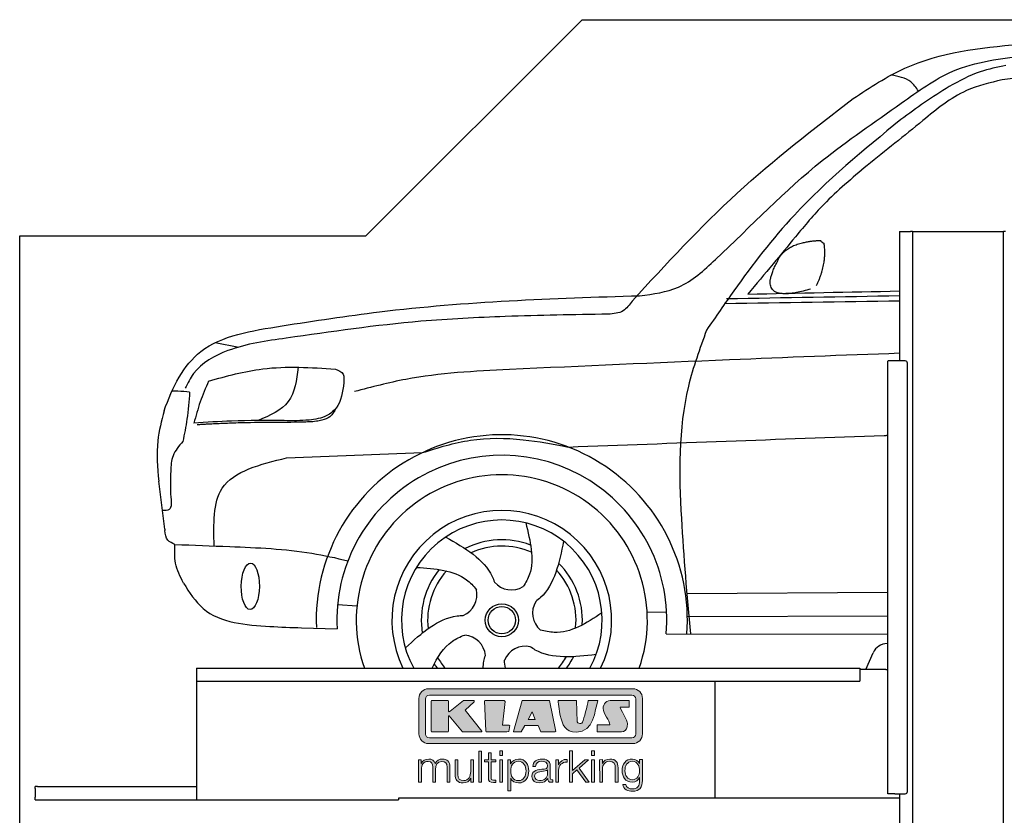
# Model space of a CAD drawing. Header units: millimetres. Extents: x 200 to 5400, y 0 to 3600.
# Tile 2 of 3: x 200 to 2476, y 1760 to 3600. Entities that reach past the tile are written whole.
import ezdxf

# ---------------------------------------------------------------- set-up
doc = ezdxf.new("R2010")
doc.units = ezdxf.units.MM
doc.layers.add('Car', color=10, linetype='Continuous')
doc.layers.add('Logo', color=7, linetype='Continuous')

# ---------------------------------------------------------------- blocks, each defined once
blk = doc.blocks.new('KLAUS')
at = {"layer": 'Logo'}
h = blk.add_hatch(color=8, dxfattribs=at)
h.dxf.hatch_style = 2
edge = h.paths.add_edge_path()
edge.add_spline(control_points=[(3.6, 29.09), (2.88, 29.09), (2.3, 28.51), (2.3, 27.8), (2.3, 27.8), (2.3, 16.11), (2.3, 16.11), (2.3, 15.39), (2.88, 14.81), (3.6, 14.81), (3.6, 14.81), (71.16, 14.81), (71.16, 14.81), (71.88, 14.81), (72.46, 15.39), (72.46, 16.11), (72.46, 16.11), (72.46, 27.8), (72.46, 27.8), (72.46, 28.51), (71.88, 29.09), (71.16, 29.09), (71.16, 29.09), (3.6, 29.09), (3.6, 29.09), (3.6, 29.09), (3.6, 29.09), (3.6, 29.09)], knot_values=[0, 0, 0, 0, 1, 1, 1, 2, 2, 2, 3, 3, 3, 4, 4, 4, 5, 5, 5, 6, 6, 6, 7, 7, 7, 8, 8, 8, 9, 9, 9, 9], degree=3, periodic=0)
edge = h.paths.add_edge_path()
edge.add_spline(control_points=[(3.35, 31.23), (3.35, 31.23), (71.47, 31.23), (71.47, 31.23), (73.26, 31.23), (74.71, 29.77), (74.71, 27.99), (74.71, 27.99), (74.71, 16.17), (74.71, 16.17), (74.71, 14.38), (73.26, 12.93), (71.47, 12.93), (71.47, 12.93), (3.35, 12.93), (3.35, 12.93), (1.56, 12.93), (0.11, 14.38), (0.11, 16.17), (0.11, 16.17), (0.11, 27.99), (0.11, 27.99), (0.11, 29.77), (1.56, 31.23), (3.35, 31.23), (3.35, 31.23), (3.35, 31.23), (3.35, 31.23)], knot_values=[0, 0, 0, 0, 1, 1, 1, 2, 2, 2, 3, 3, 3, 4, 4, 4, 5, 5, 5, 6, 6, 6, 7, 7, 7, 8, 8, 8, 9, 9, 9, 9], degree=3, periodic=0)
h = blk.add_hatch(color=8, dxfattribs=at)
h.dxf.hatch_style = 2
edge = h.paths.add_edge_path()
edge.add_spline(control_points=[(4.5, 27.33), (4.5, 27.33), (9.7, 27.33), (9.7, 27.33), (9.84, 27.33), (9.96, 27.22), (9.96, 27.08), (9.96, 27.08), (9.96, 23.69), (9.96, 23.69), (9.96, 23.69), (9.94, 23.64), (10.04, 23.59), (10.14, 23.53), (10.2, 23.57), (10.2, 23.57), (10.2, 23.57), (10.51, 23.75), (10.51, 23.75), (10.51, 23.75), (14.94, 27.33), (14.94, 27.33), (14.94, 27.33), (18.41, 27.33), (18.41, 27.33), (18.41, 27.33), (18.49, 27.33), (18.56, 27.2), (18.65, 27.04), (18.53, 26.91), (18.53, 26.91), (18.53, 26.91), (15.49, 24.11), (15.49, 24.11), (15.49, 24.11), (21.14, 17.06), (21.14, 17.06), (21.14, 17.06), (21.13, 16.91), (21.13, 16.91), (21.08, 16.84), (20.99, 16.82), (20.99, 16.82), (20.99, 16.82), (14.7, 16.82), (14.7, 16.82), (14.7, 16.82), (10.26, 22.17), (10.26, 22.17), (10.26, 22.17), (10.19, 22.24), (10.08, 22.21), (9.97, 22.18), (9.96, 22.11), (9.96, 22.11), (9.96, 22.11), (9.96, 17.08), (9.96, 17.08), (9.96, 16.94), (9.84, 16.82), (9.7, 16.82), (9.7, 16.82), (4.5, 16.82), (4.5, 16.82), (4.36, 16.82), (4.25, 16.94), (4.25, 17.08), (4.25, 17.08), (4.25, 27.08), (4.25, 27.08), (4.25, 27.22), (4.36, 27.33), (4.5, 27.33), (4.5, 27.33), (4.5, 27.33), (4.5, 27.33)], knot_values=[0, 0, 0, 0, 1, 1, 1, 2, 2, 2, 3, 3, 3, 4, 4, 4, 5, 5, 5, 6, 6, 6, 7, 7, 7, 8, 8, 8, 9, 9, 9, 10, 10, 10, 11, 11, 11, 12, 12, 12, 13, 13, 13, 14, 14, 14, 15, 15, 15, 16, 16, 16, 17, 17, 17, 18, 18, 18, 19, 19, 19, 20, 20, 20, 21, 21, 21, 22, 22, 22, 23, 23, 23, 24, 24, 24, 25, 25, 25, 25], degree=3, periodic=0)
h = blk.add_hatch(color=8, dxfattribs=at)
h.dxf.hatch_style = 2
h.paths.add_polyline_path([(22.42, 17.06), (21.97, 27.15), (22.24, 27.33), (28.55, 27.33), (28.86, 26.97), (28.01, 19.08), (30.26, 19.07), (30.44, 18.95), (30.08, 16.95), (29.49, 16.82), (22.6, 16.82)])
h = blk.add_hatch(color=8, dxfattribs=at)
h.paths.add_polyline_path([(36.52, 21.01), (38.93, 21.01), (37.87, 23.57)])
h.paths.add_polyline_path([(34.52, 27.33), (43.65, 27.33), (45.76, 16.94), (45.57, 16.82), (40.83, 16.82), (39.89, 18.95), (35.42, 18.95), (34.27, 16.82), (31.78, 16.82), (31.66, 17)])
h = blk.add_hatch(color=8, dxfattribs=at)
h.dxf.hatch_style = 2
edge = h.paths.add_edge_path()
edge.add_spline(control_points=[(52.69, 27.32), (52.69, 27.32), (52.88, 20.14), (52.88, 20.14), (53.01, 19.89), (53.2, 19.77), (53.43, 19.71), (53.91, 19.59), (54.43, 19.57), (54.64, 20.03), (55.23, 21.34), (56.27, 25.45), (56.6, 27.33), (56.6, 27.33), (59.77, 27.33), (59.77, 27.33), (58.77, 23.9), (58.56, 16.82), (52.63, 16.76), (48.72, 16.72), (48.01, 19.35), (47.27, 22.24), (46.89, 23.68), (46.54, 27.33), (46.54, 27.33), (46.54, 27.33), (52.69, 27.32), (52.69, 27.32), (52.69, 27.32), (52.69, 27.32), (52.69, 27.32)], knot_values=[0, 0, 0, 0, 1, 1, 1, 2, 2, 2, 3, 3, 3, 4, 4, 4, 5, 5, 5, 6, 6, 6, 7, 7, 7, 8, 8, 8, 9, 9, 9, 10, 10, 10, 10], degree=3, periodic=0)
h = blk.add_hatch(color=8, dxfattribs=at)
h.dxf.hatch_style = 2
edge = h.paths.add_edge_path()
edge.add_spline(control_points=[(64.46, 27.33), (64.46, 27.33), (70.31, 27.33), (70.31, 27.33), (70.31, 26.52), (70.31, 26.02), (70.31, 25.12), (70.31, 25.12), (67.3, 25.12), (67.3, 25.12), (67.24, 25.04), (67.25, 25.11), (67.25, 24.91), (67.25, 24.88), (69.73, 20.38), (69.73, 19.57), (69.73, 16.4), (67.22, 16.81), (65.9, 16.82), (65.9, 16.82), (59.59, 16.82), (59.59, 16.82), (59.59, 17.76), (59.59, 18.23), (59.59, 19.14), (59.59, 19.14), (63.75, 19.14), (63.75, 19.14), (63.82, 19.22), (63.81, 19.11), (63.81, 19.31), (63.81, 20.32), (61.58, 23.06), (61.58, 24.63), (61.58, 26.33), (62.83, 27.34), (64.46, 27.33), (64.46, 27.33), (64.46, 27.33), (64.46, 27.33)], knot_values=[0, 0, 0, 0, 1, 1, 1, 2, 2, 2, 3, 3, 3, 4, 4, 4, 5, 5, 5, 6, 6, 6, 7, 7, 7, 8, 8, 8, 9, 9, 9, 10, 10, 10, 11, 11, 11, 12, 12, 12, 13, 13, 13, 13], degree=3, periodic=0)
h = blk.add_hatch(color=30, dxfattribs=at)
h.dxf.hatch_style = 2
h.paths.add_polyline_path([(20.07, 0), (20.99, 0), (20.99, 10.45), (20.07, 10.45)])
h = blk.add_hatch(color=30, dxfattribs=at)
h.paths.add_polyline_path([(27.1, 0), (28.03, 0), (28.03, 7.55), (27.1, 7.55)])
h.paths.add_polyline_path([(27.1, 8.98), (28.03, 8.98), (28.03, 10.45), (27.1, 10.45)])
h = blk.add_hatch(color=30, dxfattribs=at)
h.dxf.hatch_style = 2
h.paths.add_polyline_path([(50.4, 0), (51.32, 0), (51.32, 2.87), (52.82, 4.11), (55.8, 0), (56.96, 0), (53.52, 4.76), (56.74, 7.55), (55.51, 7.55), (51.32, 3.89), (51.32, 10.45), (50.4, 10.45)])
h = blk.add_hatch(color=30, dxfattribs=at)
h.paths.add_polyline_path([(57.74, 0), (58.66, 0), (58.66, 7.55), (57.74, 7.55)])
h.paths.add_polyline_path([(57.74, 8.98), (58.66, 8.98), (58.66, 10.45), (57.74, 10.45)])
h = blk.add_hatch(color=30, dxfattribs=at)
h.dxf.hatch_style = 2
edge = h.paths.add_edge_path()
edge.add_spline(control_points=[(0, 0), (0, 0), (0.92, 0), (0.92, 0), (0.92, 0), (0.92, 4.22), (0.92, 4.22), (0.94, 5.8), (1.58, 7), (3.18, 7), (4.35, 7), (4.77, 6.15), (4.76, 5.12), (4.76, 5.12), (4.76, 0), (4.76, 0), (4.76, 0), (5.68, 0), (5.68, 0), (5.68, 0), (5.68, 4.27), (5.68, 4.27), (5.68, 5.68), (6.14, 7), (7.73, 7), (9.05, 7), (9.52, 6.32), (9.52, 5.08), (9.52, 5.08), (9.52, 0), (9.52, 0), (9.52, 0), (10.44, 0), (10.44, 0), (10.44, 0), (10.44, 5.12), (10.44, 5.12), (10.44, 6.91), (9.59, 7.77), (7.94, 7.77), (6.94, 7.77), (5.99, 7.29), (5.54, 6.3), (5.26, 7.29), (4.36, 7.77), (3.37, 7.77), (2.17, 7.77), (1.38, 7.19), (0.89, 6.28), (0.89, 6.28), (0.85, 6.28), (0.85, 6.28), (0.85, 6.28), (0.85, 7.55), (0.85, 7.55), (0.85, 7.55), (0, 7.55), (0, 7.55), (0, 7.55), (0, 0), (0, 0), (0, 0), (0, 0), (0, 0)], knot_values=[0, 0, 0, 0, 1, 1, 1, 2, 2, 2, 3, 3, 3, 4, 4, 4, 5, 5, 5, 6, 6, 6, 7, 7, 7, 8, 8, 8, 9, 9, 9, 10, 10, 10, 11, 11, 11, 12, 12, 12, 13, 13, 13, 14, 14, 14, 15, 15, 15, 16, 16, 16, 17, 17, 17, 18, 18, 18, 19, 19, 19, 20, 20, 20, 21, 21, 21, 21], degree=3, periodic=0)
h = blk.add_hatch(color=30, dxfattribs=at)
h.dxf.hatch_style = 2
edge = h.paths.add_edge_path()
edge.add_spline(control_points=[(18.31, 7.55), (18.31, 7.55), (17.39, 7.55), (17.39, 7.55), (17.39, 7.55), (17.39, 3.59), (17.39, 3.59), (17.39, 2.05), (16.7, 0.56), (15.12, 0.56), (13.66, 0.56), (13.15, 1.27), (13.1, 2.64), (13.1, 2.64), (13.1, 7.55), (13.1, 7.55), (13.1, 7.55), (12.18, 7.55), (12.18, 7.55), (12.18, 7.55), (12.18, 2.65), (12.18, 2.65), (12.18, 0.89), (12.93, -0.22), (14.83, -0.22), (15.96, -0.22), (16.95, 0.35), (17.44, 1.36), (17.44, 1.36), (17.47, 1.36), (17.47, 1.36), (17.47, 1.36), (17.47, 0), (17.47, 0), (17.47, 0), (18.31, 0), (18.31, 0), (18.31, 0), (18.31, 7.55), (18.31, 7.55), (18.31, 7.55), (18.31, 7.55), (18.31, 7.55)], knot_values=[0, 0, 0, 0, 1, 1, 1, 2, 2, 2, 3, 3, 3, 4, 4, 4, 5, 5, 5, 6, 6, 6, 7, 7, 7, 8, 8, 8, 9, 9, 9, 10, 10, 10, 11, 11, 11, 12, 12, 12, 13, 13, 13, 14, 14, 14, 14], degree=3, periodic=0)
h = blk.add_hatch(color=30, dxfattribs=at)
h.dxf.hatch_style = 2
edge = h.paths.add_edge_path()
edge.add_spline(control_points=[(24.22, 9.82), (24.22, 9.82), (23.3, 9.82), (23.3, 9.82), (23.3, 9.82), (23.3, 7.55), (23.3, 7.55), (23.3, 7.55), (21.98, 7.55), (21.98, 7.55), (21.98, 7.55), (21.98, 6.78), (21.98, 6.78), (21.98, 6.78), (23.3, 6.78), (23.3, 6.78), (23.3, 6.78), (23.3, 1.61), (23.3, 1.61), (23.28, 0.32), (23.71, -0.09), (24.94, -0.09), (25.22, -0.09), (25.48, -0.06), (25.76, -0.06), (25.76, -0.06), (25.76, 0.73), (25.76, 0.73), (25.5, 0.7), (25.23, 0.69), (24.97, 0.69), (24.31, 0.73), (24.22, 1.08), (24.22, 1.68), (24.22, 1.68), (24.22, 6.78), (24.22, 6.78), (24.22, 6.78), (25.76, 6.78), (25.76, 6.78), (25.76, 6.78), (25.76, 7.55), (25.76, 7.55), (25.76, 7.55), (24.22, 7.55), (24.22, 7.55), (24.22, 7.55), (24.22, 9.82), (24.22, 9.82), (24.22, 9.82), (24.22, 9.82), (24.22, 9.82)], knot_values=[0, 0, 0, 0, 1, 1, 1, 2, 2, 2, 3, 3, 3, 4, 4, 4, 5, 5, 5, 6, 6, 6, 7, 7, 7, 8, 8, 8, 9, 9, 9, 10, 10, 10, 11, 11, 11, 12, 12, 12, 13, 13, 13, 14, 14, 14, 15, 15, 15, 16, 16, 16, 17, 17, 17, 17], degree=3, periodic=0)
h = blk.add_hatch(color=30, dxfattribs=at)
edge = h.paths.add_edge_path()
edge.add_spline(control_points=[(35.84, 3.78), (35.84, 2.21), (35.12, 0.56), (33.37, 0.56), (31.4, 0.56), (30.72, 2.21), (30.72, 3.78), (30.72, 5.49), (31.33, 7), (33.37, 7), (35.12, 7), (35.84, 5.34), (35.84, 3.78), (35.84, 3.78), (35.84, 3.78), (35.84, 3.78)], knot_values=[0, 0, 0, 0, 1, 1, 1, 2, 2, 2, 3, 3, 3, 4, 4, 4, 5, 5, 5, 5], degree=3, periodic=0)
edge = h.paths.add_edge_path()
edge.add_spline(control_points=[(29.79, -2.8), (29.79, -2.8), (30.72, -2.8), (30.72, -2.8), (30.72, -2.8), (30.72, 1.43), (30.72, 1.43), (30.72, 1.43), (30.74, 1.43), (30.74, 1.43), (31.14, 0.35), (32.24, -0.22), (33.37, -0.22), (35.66, -0.22), (36.76, 1.64), (36.76, 3.78), (36.76, 5.91), (35.66, 7.77), (33.37, 7.77), (32.15, 7.77), (31.1, 7.14), (30.67, 6.12), (30.67, 6.12), (30.64, 6.12), (30.64, 6.12), (30.64, 6.12), (30.64, 7.55), (30.64, 7.55), (30.64, 7.55), (29.79, 7.55), (29.79, 7.55), (29.79, 7.55), (29.79, -2.8), (29.79, -2.8), (29.79, -2.8), (29.79, -2.8), (29.79, -2.8)], knot_values=[0, 0, 0, 0, 1, 1, 1, 2, 2, 2, 3, 3, 3, 4, 4, 4, 5, 5, 5, 6, 6, 6, 7, 7, 7, 8, 8, 8, 9, 9, 9, 10, 10, 10, 11, 11, 11, 12, 12, 12, 12], degree=3, periodic=0)
h = blk.add_hatch(color=30, dxfattribs=at)
edge = h.paths.add_edge_path()
edge.add_spline(control_points=[(43.03, 2.93), (43.04, 1.45), (41.8, 0.56), (40.39, 0.56), (39.53, 0.56), (38.71, 1.13), (38.71, 2.05), (38.71, 3.53), (40.66, 3.51), (42.22, 3.79), (42.47, 3.84), (42.88, 3.91), (43, 4.13), (43, 4.13), (43.03, 4.13), (43.03, 4.13), (43.03, 4.13), (43.03, 2.93), (43.03, 2.93), (43.03, 2.93), (43.03, 2.93), (43.03, 2.93)], knot_values=[0, 0, 0, 0, 1, 1, 1, 2, 2, 2, 3, 3, 3, 4, 4, 4, 5, 5, 5, 6, 6, 6, 7, 7, 7, 7], degree=3, periodic=0)
edge = h.paths.add_edge_path()
edge.add_spline(control_points=[(39.03, 5.24), (39.06, 6.47), (39.91, 7), (41.05, 7), (42.14, 7), (43.03, 6.69), (43.03, 5.45), (43.03, 4.61), (42.6, 4.51), (41.84, 4.42), (39.85, 4.19), (37.79, 4.11), (37.79, 1.99), (37.79, 0.47), (38.93, -0.22), (40.32, -0.22), (41.77, -0.22), (42.43, 0.34), (43.07, 1.32), (43.07, 1.32), (43.1, 1.32), (43.1, 1.32), (43.1, 0.53), (43.25, 0), (44.19, 0), (44.43, 0), (44.58, 0.01), (44.79, 0.06), (44.79, 0.06), (44.79, 0.83), (44.79, 0.83), (44.71, 0.81), (44.6, 0.78), (44.49, 0.78), (44.13, 0.78), (43.95, 0.98), (43.95, 1.33), (43.95, 1.33), (43.95, 5.34), (43.95, 5.34), (43.95, 7.36), (42.5, 7.77), (41.17, 7.77), (39.44, 7.77), (38.2, 7.01), (38.11, 5.24), (38.11, 5.24), (39.03, 5.24), (39.03, 5.24), (39.03, 5.24), (39.03, 5.24), (39.03, 5.24)], knot_values=[0, 0, 0, 0, 1, 1, 1, 2, 2, 2, 3, 3, 3, 4, 4, 4, 5, 5, 5, 6, 6, 6, 7, 7, 7, 8, 8, 8, 9, 9, 9, 10, 10, 10, 11, 11, 11, 12, 12, 12, 13, 13, 13, 14, 14, 14, 15, 15, 15, 16, 16, 16, 17, 17, 17, 17], degree=3, periodic=0)
h = blk.add_hatch(color=30, dxfattribs=at)
h.dxf.hatch_style = 2
edge = h.paths.add_edge_path()
edge.add_spline(control_points=[(45.79, 0), (45.79, 0), (46.71, 0), (46.71, 0), (46.71, 0), (46.71, 4.03), (46.71, 4.03), (46.71, 5.59), (47.85, 6.82), (49.52, 6.73), (49.52, 6.73), (49.52, 7.66), (49.52, 7.66), (48.16, 7.72), (47.14, 7), (46.67, 5.78), (46.67, 5.78), (46.64, 5.78), (46.64, 5.78), (46.64, 5.78), (46.64, 7.55), (46.64, 7.55), (46.64, 7.55), (45.79, 7.55), (45.79, 7.55), (45.79, 7.55), (45.79, 0), (45.79, 0), (45.79, 0), (45.79, 0), (45.79, 0)], knot_values=[0, 0, 0, 0, 1, 1, 1, 2, 2, 2, 3, 3, 3, 4, 4, 4, 5, 5, 5, 6, 6, 6, 7, 7, 7, 8, 8, 8, 9, 9, 9, 10, 10, 10, 10], degree=3, periodic=0)
h = blk.add_hatch(color=30, dxfattribs=at)
h.dxf.hatch_style = 2
edge = h.paths.add_edge_path()
edge.add_spline(control_points=[(60.41, 0), (60.41, 0), (61.33, 0), (61.33, 0), (61.33, 0), (61.33, 4.41), (61.33, 4.41), (61.36, 5.89), (62.24, 7), (63.7, 7), (65.2, 7), (65.62, 6.02), (65.62, 4.71), (65.62, 4.71), (65.62, 0), (65.62, 0), (65.62, 0), (66.54, 0), (66.54, 0), (66.54, 0), (66.54, 4.86), (66.54, 4.86), (66.54, 6.66), (65.9, 7.77), (63.78, 7.77), (62.71, 7.77), (61.7, 7.16), (61.36, 6.25), (61.36, 6.25), (61.33, 6.25), (61.33, 6.25), (61.33, 6.25), (61.33, 7.55), (61.33, 7.55), (61.33, 7.55), (60.41, 7.55), (60.41, 7.55), (60.41, 7.55), (60.41, 0), (60.41, 0), (60.41, 0), (60.41, 0), (60.41, 0)], knot_values=[0, 0, 0, 0, 1, 1, 1, 2, 2, 2, 3, 3, 3, 4, 4, 4, 5, 5, 5, 6, 6, 6, 7, 7, 7, 8, 8, 8, 9, 9, 9, 10, 10, 10, 11, 11, 11, 12, 12, 12, 13, 13, 13, 14, 14, 14, 14], degree=3, periodic=0)
h = blk.add_hatch(color=30, dxfattribs=at)
edge = h.paths.add_edge_path()
edge.add_spline(control_points=[(71.32, 0.86), (69.62, 0.86), (68.83, 2.34), (68.83, 3.86), (68.83, 5.43), (69.56, 7), (71.32, 7), (73.06, 7), (73.75, 5.34), (73.75, 3.86), (73.75, 2.33), (72.91, 0.86), (71.32, 0.86), (71.32, 0.86), (71.32, 0.86), (71.32, 0.86)], knot_values=[0, 0, 0, 0, 1, 1, 1, 2, 2, 2, 3, 3, 3, 4, 4, 4, 5, 5, 5, 5], degree=3, periodic=0)
edge = h.paths.add_edge_path()
edge.add_spline(control_points=[(74.67, 7.55), (74.67, 7.55), (73.75, 7.55), (73.75, 7.55), (73.75, 7.55), (73.75, 6.25), (73.75, 6.25), (73.75, 6.25), (73.72, 6.25), (73.72, 6.25), (73.35, 7.09), (72.41, 7.77), (71.32, 7.77), (69.13, 7.77), (67.9, 6.05), (67.9, 3.97), (67.9, 1.82), (68.9, 0.09), (71.32, 0.09), (72.4, 0.09), (73.29, 0.72), (73.72, 1.64), (73.72, 1.64), (73.75, 1.64), (73.75, 1.64), (73.75, 1.64), (73.75, 0.61), (73.75, 0.61), (73.75, -1.23), (73.01, -2.24), (71.32, -2.24), (70.29, -2.24), (69.31, -1.85), (69.1, -0.73), (69.1, -0.73), (68.18, -0.73), (68.18, -0.73), (68.31, -2.34), (69.81, -3.02), (71.32, -3.02), (73.79, -3.02), (74.65, -1.64), (74.67, 0.61), (74.67, 0.61), (74.67, 7.55), (74.67, 7.55), (74.67, 7.55), (74.67, 7.55), (74.67, 7.55)], knot_values=[0, 0, 0, 0, 1, 1, 1, 2, 2, 2, 3, 3, 3, 4, 4, 4, 5, 5, 5, 6, 6, 6, 7, 7, 7, 8, 8, 8, 9, 9, 9, 10, 10, 10, 11, 11, 11, 12, 12, 12, 13, 13, 13, 14, 14, 14, 15, 15, 15, 16, 16, 16, 16], degree=3, periodic=0)
at = {"layer": 'Logo', "lineweight": 0}
for points in [[(22.42, 17.06), (21.97, 27.15), (22.24, 27.33), (28.55, 27.33), (28.86, 26.97), (28.01, 19.08), (30.26, 19.07), (30.44, 18.95), (30.08, 16.95), (29.49, 16.82), (22.6, 16.82), (22.42, 17.06), (22.42, 17.06)], [(34.52, 27.33), (43.65, 27.33), (45.76, 16.94), (45.57, 16.82), (40.83, 16.82), (39.89, 18.95), (35.42, 18.95), (34.27, 16.82), (31.78, 16.82), (31.66, 17), (34.52, 27.33), (34.52, 27.33)], [(36.52, 21.01), (38.93, 21.01), (37.87, 23.57), (36.52, 21.01), (36.52, 21.01)], [(20.07, 0), (20.99, 0), (20.99, 10.45), (20.07, 10.45), (20.07, 0), (20.07, 0)], [(27.1, 8.98), (28.03, 8.98), (28.03, 10.45), (27.1, 10.45), (27.1, 8.98), (27.1, 8.98)], [(50.4, 0), (51.32, 0), (51.32, 2.87), (52.82, 4.11), (55.8, 0), (56.96, 0), (53.52, 4.76), (56.74, 7.55), (55.51, 7.55), (51.32, 3.89), (51.32, 10.45), (50.4, 10.45), (50.4, 0), (50.4, 0)], [(57.74, 8.98), (58.66, 8.98), (58.66, 10.45), (57.74, 10.45), (57.74, 8.98), (57.74, 8.98)], [(27.1, 0), (28.03, 0), (28.03, 7.55), (27.1, 7.55), (27.1, 0), (27.1, 0)], [(57.74, 0), (58.66, 0), (58.66, 7.55), (57.74, 7.55), (57.74, 0), (57.74, 0)]]:
    blk.add_lwpolyline(points, dxfattribs=at)
for points, knots in [([(3.35, 31.23), (3.35, 31.23), (71.47, 31.23), (71.47, 31.23), (73.26, 31.23), (74.71, 29.77), (74.71, 27.99), (74.71, 27.99), (74.71, 16.17), (74.71, 16.17), (74.71, 14.38), (73.26, 12.93), (71.47, 12.93), (71.47, 12.93), (3.35, 12.93), (3.35, 12.93), (1.56, 12.93), (0.11, 14.38), (0.11, 16.17), (0.11, 16.17), (0.11, 27.99), (0.11, 27.99), (0.11, 29.77), (1.56, 31.23), (3.35, 31.23), (3.35, 31.23), (3.35, 31.23), (3.35, 31.23)], [0, 0, 0, 0, 1, 1, 1, 2, 2, 2, 3, 3, 3, 4, 4, 4, 5, 5, 5, 6, 6, 6, 7, 7, 7, 8, 8, 8, 9, 9, 9, 9]), ([(3.6, 29.09), (2.88, 29.09), (2.3, 28.51), (2.3, 27.8), (2.3, 27.8), (2.3, 16.11), (2.3, 16.11), (2.3, 15.39), (2.88, 14.81), (3.6, 14.81), (3.6, 14.81), (71.16, 14.81), (71.16, 14.81), (71.88, 14.81), (72.46, 15.39), (72.46, 16.11), (72.46, 16.11), (72.46, 27.8), (72.46, 27.8), (72.46, 28.51), (71.88, 29.09), (71.16, 29.09), (71.16, 29.09), (3.6, 29.09), (3.6, 29.09), (3.6, 29.09), (3.6, 29.09), (3.6, 29.09)], [0, 0, 0, 0, 1, 1, 1, 2, 2, 2, 3, 3, 3, 4, 4, 4, 5, 5, 5, 6, 6, 6, 7, 7, 7, 8, 8, 8, 9, 9, 9, 9]), ([(4.5, 27.33), (4.5, 27.33), (9.7, 27.33), (9.7, 27.33), (9.84, 27.33), (9.96, 27.22), (9.96, 27.08), (9.96, 27.08), (9.96, 23.69), (9.96, 23.69), (9.96, 23.69), (9.94, 23.64), (10.04, 23.59), (10.14, 23.53), (10.2, 23.57), (10.2, 23.57), (10.2, 23.57), (10.51, 23.75), (10.51, 23.75), (10.51, 23.75), (14.94, 27.33), (14.94, 27.33), (14.94, 27.33), (18.41, 27.33), (18.41, 27.33), (18.41, 27.33), (18.49, 27.33), (18.56, 27.2), (18.65, 27.04), (18.53, 26.91), (18.53, 26.91), (18.53, 26.91), (15.49, 24.11), (15.49, 24.11), (15.49, 24.11), (21.14, 17.06), (21.14, 17.06), (21.14, 17.06), (21.13, 16.91), (21.13, 16.91), (21.08, 16.84), (20.99, 16.82), (20.99, 16.82), (20.99, 16.82), (14.7, 16.82), (14.7, 16.82), (14.7, 16.82), (10.26, 22.17), (10.26, 22.17), (10.26, 22.17), (10.19, 22.24), (10.08, 22.21), (9.97, 22.18), (9.96, 22.11), (9.96, 22.11), (9.96, 22.11), (9.96, 17.08), (9.96, 17.08), (9.96, 16.94), (9.84, 16.82), (9.7, 16.82), (9.7, 16.82), (4.5, 16.82), (4.5, 16.82), (4.36, 16.82), (4.25, 16.94), (4.25, 17.08), (4.25, 17.08), (4.25, 27.08), (4.25, 27.08), (4.25, 27.22), (4.36, 27.33), (4.5, 27.33), (4.5, 27.33), (4.5, 27.33), (4.5, 27.33)], [0, 0, 0, 0, 1, 1, 1, 2, 2, 2, 3, 3, 3, 4, 4, 4, 5, 5, 5, 6, 6, 6, 7, 7, 7, 8, 8, 8, 9, 9, 9, 10, 10, 10, 11, 11, 11, 12, 12, 12, 13, 13, 13, 14, 14, 14, 15, 15, 15, 16, 16, 16, 17, 17, 17, 18, 18, 18, 19, 19, 19, 20, 20, 20, 21, 21, 21, 22, 22, 22, 23, 23, 23, 24, 24, 24, 25, 25, 25, 25]), ([(52.69, 27.32), (52.69, 27.32), (52.88, 20.14), (52.88, 20.14), (53.01, 19.89), (53.2, 19.77), (53.43, 19.71), (53.91, 19.59), (54.43, 19.57), (54.64, 20.03), (55.23, 21.34), (56.27, 25.45), (56.6, 27.33), (56.6, 27.33), (59.77, 27.33), (59.77, 27.33), (58.77, 23.9), (58.56, 16.82), (52.63, 16.76), (48.72, 16.72), (48.01, 19.35), (47.27, 22.24), (46.89, 23.68), (46.54, 27.33), (46.54, 27.33), (46.54, 27.33), (52.69, 27.32), (52.69, 27.32), (52.69, 27.32), (52.69, 27.32), (52.69, 27.32)], [0, 0, 0, 0, 1, 1, 1, 2, 2, 2, 3, 3, 3, 4, 4, 4, 5, 5, 5, 6, 6, 6, 7, 7, 7, 8, 8, 8, 9, 9, 9, 10, 10, 10, 10]), ([(64.46, 27.33), (64.46, 27.33), (70.31, 27.33), (70.31, 27.33), (70.31, 26.52), (70.31, 26.02), (70.31, 25.12), (70.31, 25.12), (67.3, 25.12), (67.3, 25.12), (67.24, 25.04), (67.25, 25.11), (67.25, 24.91), (67.25, 24.88), (69.73, 20.38), (69.73, 19.57), (69.73, 16.4), (67.22, 16.81), (65.9, 16.82), (65.9, 16.82), (59.59, 16.82), (59.59, 16.82), (59.59, 17.76), (59.59, 18.23), (59.59, 19.14), (59.59, 19.14), (63.75, 19.14), (63.75, 19.14), (63.82, 19.22), (63.81, 19.11), (63.81, 19.31), (63.81, 20.32), (61.58, 23.06), (61.58, 24.63), (61.58, 26.33), (62.83, 27.34), (64.46, 27.33), (64.46, 27.33), (64.46, 27.33), (64.46, 27.33)], [0, 0, 0, 0, 1, 1, 1, 2, 2, 2, 3, 3, 3, 4, 4, 4, 5, 5, 5, 6, 6, 6, 7, 7, 7, 8, 8, 8, 9, 9, 9, 10, 10, 10, 11, 11, 11, 12, 12, 12, 13, 13, 13, 13]), ([(0, 0), (0, 0), (0.92, 0), (0.92, 0), (0.92, 0), (0.92, 4.22), (0.92, 4.22), (0.94, 5.8), (1.58, 7), (3.18, 7), (4.35, 7), (4.77, 6.15), (4.76, 5.12), (4.76, 5.12), (4.76, 0), (4.76, 0), (4.76, 0), (5.68, 0), (5.68, 0), (5.68, 0), (5.68, 4.27), (5.68, 4.27), (5.68, 5.68), (6.14, 7), (7.73, 7), (9.05, 7), (9.52, 6.32), (9.52, 5.08), (9.52, 5.08), (9.52, 0), (9.52, 0), (9.52, 0), (10.44, 0), (10.44, 0), (10.44, 0), (10.44, 5.12), (10.44, 5.12), (10.44, 6.91), (9.59, 7.77), (7.94, 7.77), (6.94, 7.77), (5.99, 7.29), (5.54, 6.3), (5.26, 7.29), (4.36, 7.77), (3.37, 7.77), (2.17, 7.77), (1.38, 7.19), (0.89, 6.28), (0.89, 6.28), (0.85, 6.28), (0.85, 6.28), (0.85, 6.28), (0.85, 7.55), (0.85, 7.55), (0.85, 7.55), (0, 7.55), (0, 7.55), (0, 7.55), (0, 0), (0, 0), (0, 0), (0, 0), (0, 0)], [0, 0, 0, 0, 1, 1, 1, 2, 2, 2, 3, 3, 3, 4, 4, 4, 5, 5, 5, 6, 6, 6, 7, 7, 7, 8, 8, 8, 9, 9, 9, 10, 10, 10, 11, 11, 11, 12, 12, 12, 13, 13, 13, 14, 14, 14, 15, 15, 15, 16, 16, 16, 17, 17, 17, 18, 18, 18, 19, 19, 19, 20, 20, 20, 21, 21, 21, 21]), ([(18.31, 7.55), (18.31, 7.55), (17.39, 7.55), (17.39, 7.55), (17.39, 7.55), (17.39, 3.59), (17.39, 3.59), (17.39, 2.05), (16.7, 0.56), (15.12, 0.56), (13.66, 0.56), (13.15, 1.27), (13.1, 2.64), (13.1, 2.64), (13.1, 7.55), (13.1, 7.55), (13.1, 7.55), (12.18, 7.55), (12.18, 7.55), (12.18, 7.55), (12.18, 2.65), (12.18, 2.65), (12.18, 0.89), (12.93, -0.22), (14.83, -0.22), (15.96, -0.22), (16.95, 0.35), (17.44, 1.36), (17.44, 1.36), (17.47, 1.36), (17.47, 1.36), (17.47, 1.36), (17.47, 0), (17.47, 0), (17.47, 0), (18.31, 0), (18.31, 0), (18.31, 0), (18.31, 7.55), (18.31, 7.55), (18.31, 7.55), (18.31, 7.55), (18.31, 7.55)], [0, 0, 0, 0, 1, 1, 1, 2, 2, 2, 3, 3, 3, 4, 4, 4, 5, 5, 5, 6, 6, 6, 7, 7, 7, 8, 8, 8, 9, 9, 9, 10, 10, 10, 11, 11, 11, 12, 12, 12, 13, 13, 13, 14, 14, 14, 14]), ([(24.22, 9.82), (24.22, 9.82), (23.3, 9.82), (23.3, 9.82), (23.3, 9.82), (23.3, 7.55), (23.3, 7.55), (23.3, 7.55), (21.98, 7.55), (21.98, 7.55), (21.98, 7.55), (21.98, 6.78), (21.98, 6.78), (21.98, 6.78), (23.3, 6.78), (23.3, 6.78), (23.3, 6.78), (23.3, 1.61), (23.3, 1.61), (23.28, 0.32), (23.71, -0.09), (24.94, -0.09), (25.22, -0.09), (25.48, -0.06), (25.76, -0.06), (25.76, -0.06), (25.76, 0.73), (25.76, 0.73), (25.5, 0.7), (25.23, 0.69), (24.97, 0.69), (24.31, 0.73), (24.22, 1.08), (24.22, 1.68), (24.22, 1.68), (24.22, 6.78), (24.22, 6.78), (24.22, 6.78), (25.76, 6.78), (25.76, 6.78), (25.76, 6.78), (25.76, 7.55), (25.76, 7.55), (25.76, 7.55), (24.22, 7.55), (24.22, 7.55), (24.22, 7.55), (24.22, 9.82), (24.22, 9.82), (24.22, 9.82), (24.22, 9.82), (24.22, 9.82)], [0, 0, 0, 0, 1, 1, 1, 2, 2, 2, 3, 3, 3, 4, 4, 4, 5, 5, 5, 6, 6, 6, 7, 7, 7, 8, 8, 8, 9, 9, 9, 10, 10, 10, 11, 11, 11, 12, 12, 12, 13, 13, 13, 14, 14, 14, 15, 15, 15, 16, 16, 16, 17, 17, 17, 17]), ([(29.79, -2.8), (29.79, -2.8), (30.72, -2.8), (30.72, -2.8), (30.72, -2.8), (30.72, 1.43), (30.72, 1.43), (30.72, 1.43), (30.74, 1.43), (30.74, 1.43), (31.14, 0.35), (32.24, -0.22), (33.37, -0.22), (35.66, -0.22), (36.76, 1.64), (36.76, 3.78), (36.76, 5.91), (35.66, 7.77), (33.37, 7.77), (32.15, 7.77), (31.1, 7.14), (30.67, 6.12), (30.67, 6.12), (30.64, 6.12), (30.64, 6.12), (30.64, 6.12), (30.64, 7.55), (30.64, 7.55), (30.64, 7.55), (29.79, 7.55), (29.79, 7.55), (29.79, 7.55), (29.79, -2.8), (29.79, -2.8), (29.79, -2.8), (29.79, -2.8), (29.79, -2.8)], [0, 0, 0, 0, 1, 1, 1, 2, 2, 2, 3, 3, 3, 4, 4, 4, 5, 5, 5, 6, 6, 6, 7, 7, 7, 8, 8, 8, 9, 9, 9, 10, 10, 10, 11, 11, 11, 12, 12, 12, 12]), ([(35.84, 3.78), (35.84, 2.21), (35.12, 0.56), (33.37, 0.56), (31.4, 0.56), (30.72, 2.21), (30.72, 3.78), (30.72, 5.49), (31.33, 7), (33.37, 7), (35.12, 7), (35.84, 5.34), (35.84, 3.78), (35.84, 3.78), (35.84, 3.78), (35.84, 3.78)], [0, 0, 0, 0, 1, 1, 1, 2, 2, 2, 3, 3, 3, 4, 4, 4, 5, 5, 5, 5]), ([(39.03, 5.24), (39.06, 6.47), (39.91, 7), (41.05, 7), (42.14, 7), (43.03, 6.69), (43.03, 5.45), (43.03, 4.61), (42.6, 4.51), (41.84, 4.42), (39.85, 4.19), (37.79, 4.11), (37.79, 1.99), (37.79, 0.47), (38.93, -0.22), (40.32, -0.22), (41.77, -0.22), (42.43, 0.34), (43.07, 1.32), (43.07, 1.32), (43.1, 1.32), (43.1, 1.32), (43.1, 0.53), (43.25, 0), (44.19, 0), (44.43, 0), (44.58, 0.01), (44.79, 0.06), (44.79, 0.06), (44.79, 0.83), (44.79, 0.83), (44.71, 0.81), (44.6, 0.78), (44.49, 0.78), (44.13, 0.78), (43.95, 0.98), (43.95, 1.33), (43.95, 1.33), (43.95, 5.34), (43.95, 5.34), (43.95, 7.36), (42.5, 7.77), (41.17, 7.77), (39.44, 7.77), (38.2, 7.01), (38.11, 5.24), (38.11, 5.24), (39.03, 5.24), (39.03, 5.24), (39.03, 5.24), (39.03, 5.24), (39.03, 5.24)], [0, 0, 0, 0, 1, 1, 1, 2, 2, 2, 3, 3, 3, 4, 4, 4, 5, 5, 5, 6, 6, 6, 7, 7, 7, 8, 8, 8, 9, 9, 9, 10, 10, 10, 11, 11, 11, 12, 12, 12, 13, 13, 13, 14, 14, 14, 15, 15, 15, 16, 16, 16, 17, 17, 17, 17]), ([(45.79, 0), (45.79, 0), (46.71, 0), (46.71, 0), (46.71, 0), (46.71, 4.03), (46.71, 4.03), (46.71, 5.59), (47.85, 6.82), (49.52, 6.73), (49.52, 6.73), (49.52, 7.66), (49.52, 7.66), (48.16, 7.72), (47.14, 7), (46.67, 5.78), (46.67, 5.78), (46.64, 5.78), (46.64, 5.78), (46.64, 5.78), (46.64, 7.55), (46.64, 7.55), (46.64, 7.55), (45.79, 7.55), (45.79, 7.55), (45.79, 7.55), (45.79, 0), (45.79, 0), (45.79, 0), (45.79, 0), (45.79, 0)], [0, 0, 0, 0, 1, 1, 1, 2, 2, 2, 3, 3, 3, 4, 4, 4, 5, 5, 5, 6, 6, 6, 7, 7, 7, 8, 8, 8, 9, 9, 9, 10, 10, 10, 10]), ([(60.41, 0), (60.41, 0), (61.33, 0), (61.33, 0), (61.33, 0), (61.33, 4.41), (61.33, 4.41), (61.36, 5.89), (62.24, 7), (63.7, 7), (65.2, 7), (65.62, 6.02), (65.62, 4.71), (65.62, 4.71), (65.62, 0), (65.62, 0), (65.62, 0), (66.54, 0), (66.54, 0), (66.54, 0), (66.54, 4.86), (66.54, 4.86), (66.54, 6.66), (65.9, 7.77), (63.78, 7.77), (62.71, 7.77), (61.7, 7.16), (61.36, 6.25), (61.36, 6.25), (61.33, 6.25), (61.33, 6.25), (61.33, 6.25), (61.33, 7.55), (61.33, 7.55), (61.33, 7.55), (60.41, 7.55), (60.41, 7.55), (60.41, 7.55), (60.41, 0), (60.41, 0), (60.41, 0), (60.41, 0), (60.41, 0)], [0, 0, 0, 0, 1, 1, 1, 2, 2, 2, 3, 3, 3, 4, 4, 4, 5, 5, 5, 6, 6, 6, 7, 7, 7, 8, 8, 8, 9, 9, 9, 10, 10, 10, 11, 11, 11, 12, 12, 12, 13, 13, 13, 14, 14, 14, 14]), ([(74.67, 7.55), (74.67, 7.55), (73.75, 7.55), (73.75, 7.55), (73.75, 7.55), (73.75, 6.25), (73.75, 6.25), (73.75, 6.25), (73.72, 6.25), (73.72, 6.25), (73.35, 7.09), (72.41, 7.77), (71.32, 7.77), (69.13, 7.77), (67.9, 6.05), (67.9, 3.97), (67.9, 1.82), (68.9, 0.09), (71.32, 0.09), (72.4, 0.09), (73.29, 0.72), (73.72, 1.64), (73.72, 1.64), (73.75, 1.64), (73.75, 1.64), (73.75, 1.64), (73.75, 0.61), (73.75, 0.61), (73.75, -1.23), (73.01, -2.24), (71.32, -2.24), (70.29, -2.24), (69.31, -1.85), (69.1, -0.73), (69.1, -0.73), (68.18, -0.73), (68.18, -0.73), (68.31, -2.34), (69.81, -3.02), (71.32, -3.02), (73.79, -3.02), (74.65, -1.64), (74.67, 0.61), (74.67, 0.61), (74.67, 7.55), (74.67, 7.55), (74.67, 7.55), (74.67, 7.55), (74.67, 7.55)], [0, 0, 0, 0, 1, 1, 1, 2, 2, 2, 3, 3, 3, 4, 4, 4, 5, 5, 5, 6, 6, 6, 7, 7, 7, 8, 8, 8, 9, 9, 9, 10, 10, 10, 11, 11, 11, 12, 12, 12, 13, 13, 13, 14, 14, 14, 15, 15, 15, 16, 16, 16, 16]), ([(71.32, 0.86), (69.62, 0.86), (68.83, 2.34), (68.83, 3.86), (68.83, 5.43), (69.56, 7), (71.32, 7), (73.06, 7), (73.75, 5.34), (73.75, 3.86), (73.75, 2.33), (72.91, 0.86), (71.32, 0.86), (71.32, 0.86), (71.32, 0.86), (71.32, 0.86)], [0, 0, 0, 0, 1, 1, 1, 2, 2, 2, 3, 3, 3, 4, 4, 4, 5, 5, 5, 5]), ([(43.03, 2.93), (43.04, 1.45), (41.8, 0.56), (40.39, 0.56), (39.53, 0.56), (38.71, 1.13), (38.71, 2.05), (38.71, 3.53), (40.66, 3.51), (42.22, 3.79), (42.47, 3.84), (42.88, 3.91), (43, 4.13), (43, 4.13), (43.03, 4.13), (43.03, 4.13), (43.03, 4.13), (43.03, 2.93), (43.03, 2.93), (43.03, 2.93), (43.03, 2.93), (43.03, 2.93)], [0, 0, 0, 0, 1, 1, 1, 2, 2, 2, 3, 3, 3, 4, 4, 4, 5, 5, 5, 6, 6, 6, 7, 7, 7, 7])]:
    blk.add_open_spline(points, degree=3, knots=knots, dxfattribs=at)

msp = doc.modelspace()

# ---------------------------------------------------------------- linework, layer by layer
for p, q in [((1000, 3100), (1500, 3600)), ((200, 3100), (1000, 3100)), ((2234.1, 3110), (2244.1, 3110)), ((2234.1, 3110), (2234.1, 2811)), ((2244.1, 3110), (2259.1, 3110)), ((2264.1, 3110), (2259.1, 3110)), ((2264.1, 3110), (2274.1, 3110)), ((2264.1, 3110), (2264.1, 278.8)), ((2274.1, 3110), (2464.1, 3110)), ((2464.1, 3110), (2474.1, 3110)), ((2479.1, 3110), (2474.1, 3110)), ((2474.1, 278.8), (2474.1, 3110)), ((2223.1, 2811), (2207.1, 2811)), ((2207.1, 1853), (2207.1, 2810)), ((2247.1, 2811), (2223.1, 2811)), ((2252.1, 1816), (2252.1, 2806)), ((2252.1, 1815), (2252.1, 2805)), ((2205, 2157), (2207.1, 2157)), ((2155.8, 2097), (2172.9, 2136)), ((608.6, 2100), (2142.1, 2100)), ((608.6, 2100), (608.6, 1796)), ((2142.1, 2100), (2142.1, 2070)), ((2202.1, 2097), (2142.1, 2097)), ((2202.1, 2097), (2207.1, 2097)), ((608.6, 2070), (2142.1, 2070)), ((1807.1, 2070), (1807.1, 1800)), ((2207.1, 1810), (2207.1, 1853)), ((2207.1, 1811), (2207.1, 1853)), ((236, 1822), (236, 1827)), ((241, 1827), (236, 1827)), ((236, 1822), (236, 1802)), ((241, 1827), (608.6, 1827)), ((236, 1796), (236, 1802)), ((2234.1, 1800), (1076, 1800)), ((1076, 1800), (1076, 1796)), ((2223.1, 1810), (2207.1, 1810)), ((2223.1, 1810), (2247.1, 1810)), ((2234.1, 1810), (2234.1, 234)), ((236, 1796), (1076, 1796))]:
    msp.add_line(p, q)
for points in [[(1500, 3600), (4950, 3600)], [(5400, 2800), (5400, 0), (200, 0), (200, 3100)]]:
    msp.add_lwpolyline(points)
for centre, radius, start, end in [((2247.1, 2806), 5, 0, 90), ((2205, 2122), 35, 90, 156.3706), ((2247.1, 1815), 5, 270, 0)]:
    msp.add_arc(centre, radius, start, end)
at = {"layer": 'Car'}
for p, q in [((652.1, 2853.1), (706.7, 2843)), ((535.2, 2421.8), (521.7, 2532.9)), ((1742.2, 2272.9), (2207.1, 2275.8)), ((934.8, 2247.5), (979.8, 2244.7)), ((1650.3, 2230.2), (1695.5, 2229.8)), ((1743.4, 2219.5), (2207.1, 2221.4)), ((851.8, 2193.7), (933.5, 2191.5)), ((1694.7, 2179.6), (2207.1, 2178.6))]:
    msp.add_line(p, q, dxfattribs=at)
for radius in [38.2, 31.6]:
    msp.add_circle((1314.5, 2211.1), radius, dxfattribs=at)
for centre, radius, start, end in [((1314.5, 2211.1), 429, 355.78, 182.2892), ((1314.5, 2211.1), 381.5, 355.2633, 182.9357), ((1314.5, 2211.1), 336.4, 340.7232, 199.2768), ((1314.5, 2211.1), 254, 334.0728, 205.9272), ((1314.5, 2211.1), 231.9, 331.3816, 208.6184), ((1314.5, 2211.1), 186.2, 69.0353, 117.173), ((1314.5, 2211.1), 171.5, 66.3622, 114.5079), ((1314.5, 2211.1), 186.2, 141.0346, 189.1631), ((1314.5, 2211.1), 171.5, 138.3625, 186.4977), ((1314.5, 2211.1), 171.5, 354.349, 42.5022), ((1314.5, 2211.1), 186.2, 357.0232, 45.1683), ((1336.6, 2333.7), 52.3, 221.4441, 301.2029), ((1204.7, 2270), 52.3, 293.4441, 13.2029), ((1438, 2228), 52.3, 149.4441, 229.2029), ((1224.6, 2124.8), 52.3, 5.4441, 85.2029), ((1368.8, 2098.9), 52.3, 77.4441, 157.2029), ((1314.5, 2211.1), 171.5, 210.3494, 220.3625), ((1314.5, 2211.1), 171.5, 319.6375, 330.4884), ((1314.5, 2211.1), 186.2, 323.3844, 333.1555), ((1314.5, 2211.1), 186.2, 213.0221, 216.6156)]:
    msp.add_arc(centre, radius, start, end, dxfattribs=at)
msp.add_ellipse((733.1, 2289.7), major_axis=(-0.6, -53.8), ratio=0.38902, dxfattribs=at)
for points in [[(2126.8, 3417.7), (2246.2, 3487.7), (2511.3, 3543), (2902.3, 3560.3)], [(1633.1, 2961.6), (1723, 2981.7), (1808.2, 3045.1), (2055.3, 3274.2), (2238, 3406.9), (2356.7, 3480.6), (2527.8, 3517.2)], [(2479.8, 3494), (2420.6, 3479.4), (2348.6, 3445.1), (2236.9, 3368.9)], [(2471.3, 3460.8), (2388.4, 3435.9), (2287.8, 3366.9), (2158.9, 3262.6)], [(2277.7, 3434.9), (2259.9, 3456.4), (2214.1, 3471.7)], [(1615.7, 2949.2), (1858.7, 3199), (2126.8, 3417.7)], [(2236.9, 3368.9), (1990.7, 3148), (1851.2, 2973.3), (1787.8, 2882.1)], [(2158.9, 3262.6), (2058.9, 3172.8), (1993.3, 3097.9), (1941.6, 3035), (1883, 2965.4)], [(1615.7, 2949.2), (1594.8, 2926.6), (1560.3, 2918.9)], [(1560.3, 2918.9), (1322.4, 2913.5), (1127.3, 2902.4), (816.3, 2863.4)], [(1787.8, 2882.1), (1745.9, 2752.1), (1729.5, 2446.8), (1750.4, 2179.5)], [(816.3, 2863.4), (681.4, 2834.6), (601.8, 2781.4), (582.4, 2747.5)], [(636.7, 2764.2), (761.7, 2792.4), (929.8, 2791.9)], [(843.5, 2796.2), (820.7, 2716.9), (751.1, 2672.9)], [(929.8, 2791.9), (947.4, 2780), (949.2, 2760.8)], [(1332, 2791), (1092.8, 2768.2), (974, 2739.9)], [(636.7, 2764.2), (617.3, 2715.9), (602.8, 2666.9)], [(949.2, 2760.8), (931.2, 2701.8), (910.1, 2684.6), (868.9, 2674.1), (811.4, 2672.7)], [(592.9, 2738.9), (565.6, 2740.7), (552.1, 2741.1)], [(592.9, 2738.9), (586.7, 2676.2), (577, 2624.5)], [(931.1, 2701.7), (917.1, 2681.9), (898.6, 2674), (885.8, 2671.3), (868.7, 2669.8), (853.8, 2669.1)], [(811.4, 2672.7), (689.6, 2671.8), (602.8, 2666.9)], [(631.3, 2664.2), (620.6, 2663.6), (610, 2662.9)], [(853.8, 2669.1), (781.1, 2668.4), (705, 2667.4), (665.1, 2665.8), (631.3, 2664.2)], [(577, 2624.5), (554.6, 2591.6), (549.1, 2555.7)], [(1131, 2598.8), (1242, 2627.4), (1363.8, 2628.6), (1467.9, 2611.7)], [(549.1, 2555.7), (549.5, 2495.2), (545.6, 2467.5), (530, 2464.7)], [(559, 2386.4), (542.6, 2396.4), (535.7, 2418.7)], [(578.6, 2297.2), (560.3, 2343), (559, 2386.4)], [(578.6, 2297.2), (624.3, 2238.3), (778.3, 2196.8), (851.8, 2193.7)], [(1545.8, 2228.1), (1435.4, 2183), (1403.8, 2188.4)]]:
    msp.add_spline(points, degree=3, dxfattribs=at)
for points, knots in [([(3005.8, 3496.8), (2974.5, 3496.1), (2828.8, 3492.2), (2650.1, 3484.6), (2504, 3465.2), (2471.3, 3460.8)], [197.256536, 197.256536, 197.256536, 197.256536, 291.063452, 634.28515, 733.122134, 733.122134, 733.122134, 733.122134]), ([(806.4, 2891.9), (881.4, 2903.5), (1155, 2945.9), (1432, 2955.8), (1633.1, 2961.6)], [0, 0, 0, 0, 227.568723, 830.29912, 830.29912, 830.29912, 830.29912]), ([(533.6, 2695.2), (553.7, 2750.8), (607.6, 2860.6), (736.5, 2880.9), (806.4, 2891.9)], [67.561551, 67.561551, 67.561551, 67.561551, 233.573658, 430.399521, 430.399521, 430.399521, 430.399521]), ([(2234.1, 2828.4), (2102.9, 2823.8), (1802.1, 2812.1), (1501.5, 2798.6), (1332, 2791)], [2450.184526, 2450.184526, 2450.184526, 2450.184526, 2843.912796, 3352.993084, 3352.993084, 3352.993084, 3352.993084]), ([(533.6, 2695.2), (527.7, 2672.3), (514, 2619), (518.2, 2564.2), (521.7, 2532.9)], [0, 0, 0, 0, 70.489124, 164.038385, 164.038385, 164.038385, 164.038385]), ([(1467.9, 2611.7), (1711.4, 2620.9), (1957.7, 2630.1), (2204.1, 2638.8), (2207.1, 2638.9)], [651.356687, 651.356687, 651.356687, 651.356687, 1382.168851, 1390.968673, 1390.968673, 1390.968673, 1390.968673]), ([(1369.8, 2436.3), (1380.2, 2394.6), (1393.6, 2341.1), (1369.9, 2298.1), (1363.6, 2289)], [0, 0, 0, 0, 119.179133, 152.546972, 152.546972, 152.546972, 152.546972]), ([(1184.9, 2403.4), (1229.1, 2378.2), (1277.8, 2350.4), (1295.9, 2303.6), (1297.4, 2299.1)], [0, 0, 0, 0, 140.862207, 155.3883, 155.3883, 155.3883, 155.3883]), ([(1457.4, 2393.8), (1447, 2343.9), (1435.7, 2289), (1396.8, 2257.3), (1392.9, 2254.5)], [0, 0, 0, 0, 140.862207, 155.444261, 155.444261, 155.444261, 155.444261]), ([(559, 2386.4), (601.2, 2384.8), (706.8, 2380.7), (841.5, 2375.3), (931.1, 2355.3), (958.6, 2348.6)], [0, 0, 0, 0, 126.842835, 317.453829, 402.289222, 402.289222, 402.289222, 402.289222]), ([(1117.4, 2333.3), (1160.3, 2330.3), (1215.2, 2326.5), (1248.8, 2290.6), (1255.6, 2281.8)], [0, 0, 0, 0, 119.179133, 152.627431, 152.627431, 152.627431, 152.627431]), ([(1091.5, 2147.2), (1129.1, 2181.5), (1170.6, 2219.3), (1220.7, 2222), (1225.5, 2222)], [0, 0, 0, 0, 140.862207, 155.442461, 155.442461, 155.442461, 155.442461]), ([(1153.7, 2100), (1165.6, 2125.5), (1185.4, 2157.7), (1218.5, 2173.2), (1228.9, 2176.9)], [39.132631, 39.132631, 39.132631, 39.132631, 119.179133, 152.616634, 152.616634, 152.616634, 152.616634]), ([(1532.4, 2131.6), (1481.8, 2126), (1426, 2119.9), (1383.9, 2147.1), (1380, 2149.9)], [0, 0, 0, 0, 140.862207, 155.53262, 155.53262, 155.53262, 155.53262]), ([(1271.1, 2100), (1271.4, 2105.4), (1272.5, 2115.4), (1275.1, 2125.3), (1276.6, 2129.9)], [123.792687, 123.792687, 123.792687, 123.792687, 140.862207, 155.531654, 155.531654, 155.531654, 155.531654])]:
    msp.add_open_spline(points, degree=3, knots=knots, dxfattribs=at)
for points, degree in [([(1950.7, 3039.2), (1964, 3073.3), (2009.5, 3084.1)], 2), ([(2009.5, 3084.1), (2038.2, 3090.1), (2051.1, 3089)], 2), ([(2041.7, 2984.9), (2066.6, 3036), (2059.6, 3082.9)], 2), ([(2051.1, 3089), (2057.2, 3083), (2059.6, 3082.9)], 2), ([(2028.3, 2977.1), (1896.6, 2937.8), (1950.7, 3039.2)], 2), ([(1834.1, 2954.9), (1967.4, 2957.3), (2100.7, 2959.7), (2234.1, 2961.8)], 3), ([(1883, 2965.4), (2000, 2967.9), (2117.1, 2970.3), (2234.1, 2972.6)], 3), ([(1830.3, 2943.7), (1964.9, 2945.9), (2099.5, 2948.1), (2234.1, 2950)], 3), ([(817.1, 2586.8), (921.7, 2590.8), (1026.3, 2594.8), (1131, 2598.8)], 3), ([(535.2, 2421.8), (535.4, 2420.8), (535.5, 2419.7), (535.7, 2418.7)], 3), ([(1002.8, 2337.5), (1002.8, 2337.5), (1002.8, 2337.5), (1002.8, 2337.5)], 3), ([(1322.7, 2100), (1321.7, 2106.3), (1321.1, 2112.7), (1320.6, 2119.1)], 3)]:
    msp.add_open_spline(points, degree=degree, dxfattribs=at)
at = {"layer": 'Car', "end_tangent": (0.999999, -0.00105)}
msp.add_spline([(649.7, 2382.9), (668.3, 2516.4), (817.1, 2586.8)], degree=3, dxfattribs=at)

# ---------------------------------------------------------------- block references
at = {"layer": 'Logo', "xscale": 6.929133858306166, "yscale": 6.929133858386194, "zscale": 6.929133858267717, "rotation": 0.01107024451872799}
msp.add_blockref('KLAUS', (1122.1, 1836.3), dxfattribs=at)

doc.saveas('drawing.dxf')
